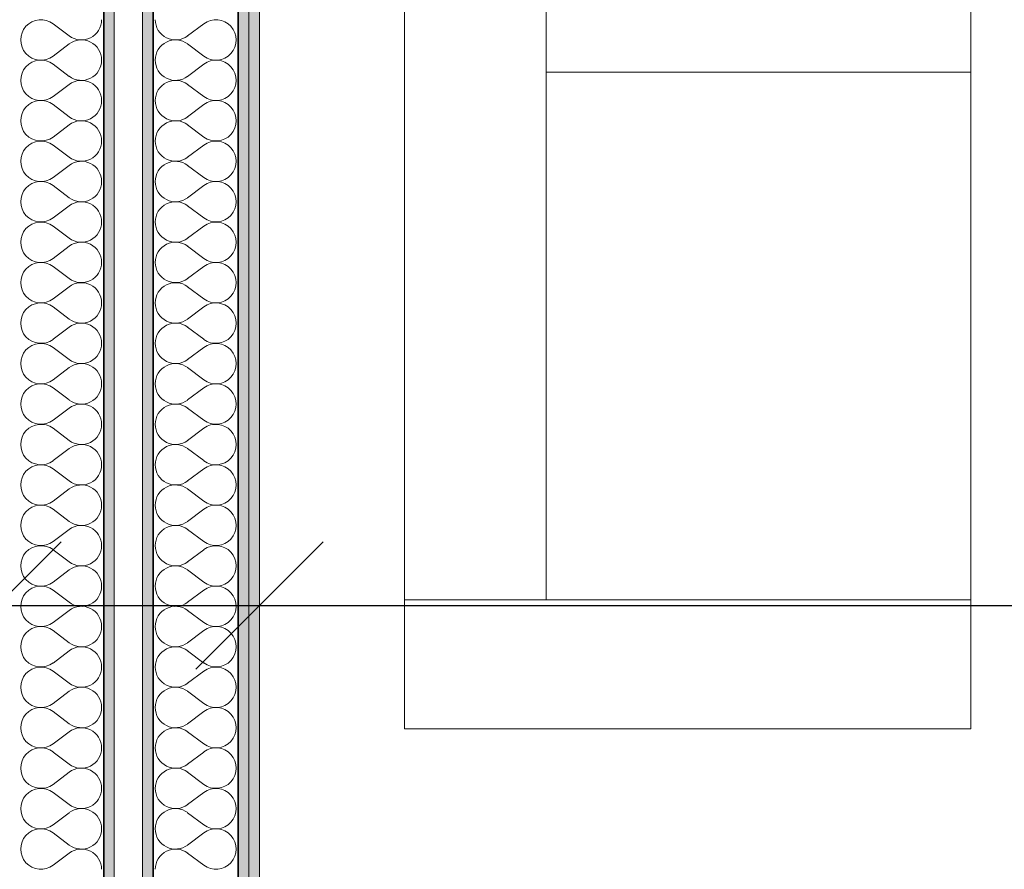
# Model space of a CAD drawing. Header units: metres. Extents: x -7.1 to 26.5, y -14.7 to 18.1.
# Tile 61 of 182: x 8.6 to 10, y -3.3 to -2.1. Entities that reach past the tile are written whole.
import ezdxf

# ---------------------------------------------------------------- set-up
doc = ezdxf.new("R2010")
doc.units = ezdxf.units.M
doc.header["$PDMODE"] = 65
doc.linetypes.add('AUSGEZOGEN', pattern=[0])
for name, color, linetype in [('XR$1$015 Innenwände', 7, 'AUSGEZOGEN'), ('XR$1$015 Innenwände Schichttrennlinien', 7, 'AUSGEZOGEN'), ('XR$1$065 Möbel Einrichtung', 7, 'AUSGEZOGEN'), ('XR$1$080 Raumdefinitionen Kontur', 7, 'AUSGEZOGEN'), ('XR$2$105 Bemassungen 100', 7, 'AUSGEZOGEN'), ('XR$3$015 Innenwände Bauteilschraffuren', 7, 'AUSGEZOGEN')]:
    doc.layers.add(name, color=color, linetype=linetype)
doc.styles.add('ARIAL', font='arial.ttf')
doc.dimstyles.new('DIMSTYLE_3', dxfattribs={"dimtxt": 0.2, "dimasz": 0.3, "dimexe": 0, "dimexo": 0, "dimgap": 0.1, "dimtad": 2, "dimrnd": 0.005, "dimzin": 4, "dimdsep": 46, "dimtxsty": 'ARIAL', "dimblk1": 'ALL_ML_STRICH', "dimblk2": 'ALL_ML_STRICH', "dimsah": 1, "dimcen": 0, "dimclrd": 7, "dimclre": 7, "dimclrt": 7, "dimadec": 0, "dimazin": 0, "dimtfac": 1, "dimtdec": 0, "dimtix": 1, "dimtmove": 2, "dimatfit": 3, "dimfxl": 0, "dimtzin": 0, "dimlwd": 0, "dimlwe": 18, "dimarcsym": 0})
doc.dimstyles.new('DIMSTYLE_7', dxfattribs={"dimtxt": 0.2, "dimasz": 0.3, "dimexe": 0, "dimexo": 0, "dimgap": 0.1, "dimtad": 2, "dimdec": 1, "dimlfac": 100, "dimrnd": 0.5, "dimzin": 4, "dimdsep": 46, "dimtxsty": 'ARIAL', "dimblk1": 'ALL_ML_STRICH', "dimblk2": 'ALL_ML_STRICH', "dimsah": 1, "dimcen": 0, "dimclrd": 7, "dimclre": 7, "dimclrt": 7, "dimadec": 0, "dimazin": 0, "dimtfac": 1, "dimtdec": 0, "dimtix": 1, "dimtmove": 2, "dimatfit": 3, "dimfxl": 0, "dimtvp": 1.2, "dimtzin": 0, "dimlwd": 0, "dimlwe": 18, "dimarcsym": 0})

# ---------------------------------------------------------------- blocks, each defined once
blk = doc.blocks.new('ALL_ML_STRICH')
at = {"color": 0, "linetype": 'ByBlock', "lineweight": -2}
for p, q in [((0, -0.5), (0, 0.5)), ((-0.3, -0.3), (0.3, 0.3)), ((-1, 0), (0.5, 0))]:
    blk.add_line(p, q, dxfattribs=at)
blk = doc.blocks.new('*D146')
at = {"layer": 'DEFPOINTS', "color": 7, "linetype": 'AUSGEZOGEN', "lineweight": 18, "transparency": 16777216}
for p in [(2.2818, -2.9416), (2.2818, -2.9416), (8.5618, -2.9416)]:
    blk.add_point(p, dxfattribs=at)
at = {"layer": 'XR$2$105 Bemassungen 100', "color": 7, "linetype": 'AUSGEZOGEN', "lineweight": -2, "transparency": 16777216}
for p, q in [((2.2818, -2.9416), (2.2818, -2.9416)), ((2.2818, -2.9416), (8.5618, -2.9416)), ((8.5618, -2.9416), (8.5618, -2.9416))]:
    blk.add_line(p, q, dxfattribs=at)
at = {"layer": 'XR$2$105 Bemassungen 100', "color": 7, "linetype": 'AUSGEZOGEN', "lineweight": 18, "transparency": 16777216, "xscale": 0.3, "yscale": 0.3, "zscale": 0.3, "rotation": 180}
blk.add_blockref('ALL_ML_STRICH', (2.2818, -2.9416), dxfattribs=at)
at = {"layer": 'XR$2$105 Bemassungen 100', "color": 7, "linetype": 'AUSGEZOGEN', "lineweight": 18, "transparency": 16777216, "xscale": 0.3, "yscale": 0.3, "zscale": 0.3}
blk.add_blockref('ALL_ML_STRICH', (8.5618, -2.9416), dxfattribs=at)
at = {"layer": 'XR$2$105 Bemassungen 100', "color": 7, "linetype": 'AUSGEZOGEN', "lineweight": 18, "transparency": 16777216, "insert": (5.4332, -2.7382), "char_height": 0.2, "width": 0.64, "attachment_point": 5, "style": 'ARIAL'}
blk.add_mtext('\\W0.80;\\A1;{\\A1;{6.28\\H0.132000;\\S^ ;}}', dxfattribs=at)
blk = doc.blocks.new('*D147')
at = {"layer": 'DEFPOINTS', "color": 7, "linetype": 'AUSGEZOGEN', "lineweight": 18, "transparency": 16777216}
for p in [(8.5618, -2.9416), (8.5618, -2.9416), (8.9318, -2.9416)]:
    blk.add_point(p, dxfattribs=at)
at = {"layer": 'XR$2$105 Bemassungen 100', "color": 7, "linetype": 'AUSGEZOGEN', "lineweight": -2, "transparency": 16777216}
for p, q in [((8.5618, -2.9416), (8.5618, -2.9416)), ((8.5618, -2.9416), (8.9318, -2.9416)), ((8.9318, -2.9416), (8.9318, -2.9416))]:
    blk.add_line(p, q, dxfattribs=at)
at = {"layer": 'XR$2$105 Bemassungen 100', "color": 7, "linetype": 'AUSGEZOGEN', "lineweight": 18, "transparency": 16777216, "xscale": 0.3, "yscale": 0.3, "zscale": 0.3, "rotation": 180}
blk.add_blockref('ALL_ML_STRICH', (8.5618, -2.9416), dxfattribs=at)
at = {"layer": 'XR$2$105 Bemassungen 100', "color": 7, "linetype": 'AUSGEZOGEN', "lineweight": 18, "transparency": 16777216, "xscale": 0.3, "yscale": 0.3, "zscale": 0.3}
blk.add_blockref('ALL_ML_STRICH', (8.9318, -2.9416), dxfattribs=at)
at = {"layer": 'XR$2$105 Bemassungen 100', "color": 7, "linetype": 'AUSGEZOGEN', "lineweight": 18, "transparency": 16777216, "insert": (8.3453, -2.7381), "char_height": 0.2, "width": 0.64, "attachment_point": 5, "style": 'ARIAL'}
blk.add_mtext('\\W0.80;\\A1;{\\A1;{37\\H0.132000;\\S^ ;}}', dxfattribs=at)
blk = doc.blocks.new('*D148')
at = {"layer": 'DEFPOINTS', "color": 7, "linetype": 'AUSGEZOGEN', "lineweight": 18, "transparency": 16777216}
for p in [(12.7518, -2.8766), (8.9318, -2.9416), (8.9318, -2.9416)]:
    blk.add_point(p, dxfattribs=at)
at = {"layer": 'XR$2$105 Bemassungen 100', "color": 7, "linetype": 'AUSGEZOGEN', "lineweight": -2, "transparency": 16777216}
for p, q in [((8.9318, -2.9416), (8.9318, -2.9416)), ((8.9318, -2.9416), (12.7518, -2.9416)), ((12.7518, -2.9416), (12.7518, -2.9416))]:
    blk.add_line(p, q, dxfattribs=at)
at = {"layer": 'XR$2$105 Bemassungen 100', "color": 7, "linetype": 'AUSGEZOGEN', "lineweight": 18, "transparency": 16777216, "xscale": 0.3, "yscale": 0.3, "zscale": 0.3, "rotation": 180}
blk.add_blockref('ALL_ML_STRICH', (8.9318, -2.9416), dxfattribs=at)
at = {"layer": 'XR$2$105 Bemassungen 100', "color": 7, "linetype": 'AUSGEZOGEN', "lineweight": 18, "transparency": 16777216, "xscale": 0.3, "yscale": 0.3, "zscale": 0.3}
blk.add_blockref('ALL_ML_STRICH', (12.7518, -2.9416), dxfattribs=at)
at = {"layer": 'XR$2$105 Bemassungen 100', "color": 7, "linetype": 'AUSGEZOGEN', "lineweight": 18, "transparency": 16777216, "insert": (10.8541, -2.7381), "char_height": 0.2, "width": 0.64, "attachment_point": 5, "style": 'ARIAL'}
blk.add_mtext('\\W0.80;\\A1;{\\A1;{3.82\\H0.132000;\\S^ ;}}', dxfattribs=at)
blk = doc.blocks.new('COMPLEXOBJECT_145')
at = {"layer": 'XR$3$015 Innenwände Bauteilschraffuren', "color": 8, "linetype": 'AUSGEZOGEN', "lineweight": 13, "transparency": 33554687}
for p, q in [((8.6403, -2.12), (8.6632, -2.1371)), ((8.6403, -2.1657), (8.6632, -2.1486)), ((8.6403, -2.1771), (8.6632, -2.1943)), ((8.6403, -2.2229), (8.6632, -2.2057)), ((8.6403, -2.2343), (8.6632, -2.2514)), ((8.6403, -2.28), (8.6632, -2.2629)), ((8.6403, -2.2914), (8.6632, -2.3086)), ((8.6403, -2.3371), (8.6632, -2.32)), ((8.6403, -2.3486), (8.6632, -2.3657)), ((8.6403, -2.3943), (8.6632, -2.3771)), ((8.6403, -2.4057), (8.6632, -2.4229)), ((8.6403, -2.4514), (8.6632, -2.4343)), ((8.6403, -2.4629), (8.6632, -2.48)), ((8.6403, -2.5086), (8.6632, -2.4914)), ((8.6403, -2.52), (8.6632, -2.5371)), ((8.6403, -2.5657), (8.6632, -2.5486)), ((8.6403, -2.5771), (8.6632, -2.5943)), ((8.6403, -2.6229), (8.6632, -2.6057)), ((8.6403, -2.6343), (8.6632, -2.6514)), ((8.6403, -2.68), (8.6632, -2.6629)), ((8.6403, -2.6914), (8.6632, -2.7086)), ((8.6403, -2.7371), (8.6632, -2.72)), ((8.6403, -2.7486), (8.6632, -2.7657)), ((8.6403, -2.7943), (8.6632, -2.7771)), ((8.6403, -2.8057), (8.6632, -2.8229)), ((8.6403, -2.8514), (8.6632, -2.8343)), ((8.6403, -2.8629), (8.6632, -2.88)), ((8.6403, -2.9086), (8.6632, -2.8914)), ((8.6403, -2.92), (8.6632, -2.9371)), ((8.6403, -2.9657), (8.6632, -2.9486)), ((8.6403, -2.9771), (8.6632, -2.9943)), ((8.6403, -3.0229), (8.6632, -3.0057)), ((8.6403, -3.0343), (8.6632, -3.0514)), ((8.6403, -3.08), (8.6632, -3.0629)), ((8.6403, -3.0914), (8.6632, -3.1086)), ((8.6403, -3.1371), (8.6632, -3.12)), ((8.6403, -3.1486), (8.6632, -3.1657)), ((8.6403, -3.1943), (8.6632, -3.1771)), ((8.6403, -3.2057), (8.6632, -3.2229)), ((8.6403, -3.2514), (8.6632, -3.2343)), ((8.6403, -3.2629), (8.6632, -3.28)), ((8.6403, -3.3086), (8.6632, -3.2914))]:
    blk.add_line(p, q, dxfattribs=at)
for centre, start, end in [((8.6232, -2.1429), 53.1301, 306.8699), ((8.6803, -2.1143), 233.1301, 0), ((8.6803, -2.1714), 0, 126.8699), ((8.6232, -2.2), 53.1301, 306.8699), ((8.6803, -2.1714), 233.1301, 0), ((8.6803, -2.2286), 0, 126.8699), ((8.6232, -2.2571), 53.1301, 306.8699), ((8.6803, -2.2286), 233.1301, 0), ((8.6803, -2.2857), 0, 126.8699), ((8.6232, -2.3143), 53.1301, 306.8699), ((8.6803, -2.2857), 233.1301, 0), ((8.6803, -2.3429), 0, 126.8699), ((8.6232, -2.3714), 53.1301, 306.8699), ((8.6803, -2.3429), 233.1301, 0), ((8.6803, -2.4), 0, 126.8699), ((8.6232, -2.4286), 53.1301, 306.8699), ((8.6803, -2.4), 233.1301, 0), ((8.6803, -2.4571), 0, 126.8699), ((8.6232, -2.4857), 53.1301, 306.8699), ((8.6803, -2.4571), 233.1301, 0), ((8.6803, -2.5143), 0, 126.8699), ((8.6232, -2.5429), 53.1301, 306.8699), ((8.6803, -2.5143), 233.1301, 0), ((8.6803, -2.5714), 0, 126.8699), ((8.6232, -2.6), 53.1301, 306.8699), ((8.6803, -2.5714), 233.1301, 0), ((8.6803, -2.6286), 0, 126.8699), ((8.6232, -2.6571), 53.1301, 306.8699), ((8.6803, -2.6286), 233.1301, 0), ((8.6803, -2.6857), 0, 126.8699), ((8.6232, -2.7143), 53.1301, 306.8699), ((8.6803, -2.6857), 233.1301, 0), ((8.6803, -2.7429), 0, 126.8699), ((8.6232, -2.7714), 53.1301, 306.8699), ((8.6803, -2.7429), 233.1301, 0), ((8.6803, -2.8), 0, 126.8699), ((8.6232, -2.8286), 53.1301, 306.8699), ((8.6803, -2.8), 233.1301, 0), ((8.6803, -2.8571), 0, 126.8699), ((8.6232, -2.8857), 53.1301, 306.8699), ((8.6803, -2.8571), 233.1301, 0), ((8.6803, -2.9143), 0, 126.8699), ((8.6232, -2.9429), 53.1301, 306.8699), ((8.6803, -2.9143), 233.1301, 0), ((8.6803, -2.9714), 0, 126.8699), ((8.6232, -3), 53.1301, 306.8699), ((8.6803, -2.9714), 233.1301, 0), ((8.6803, -3.0286), 0, 126.8699), ((8.6232, -3.0571), 53.1301, 306.8699), ((8.6803, -3.0286), 233.1301, 0), ((8.6803, -3.0857), 0, 126.8699), ((8.6232, -3.1143), 53.1301, 306.8699), ((8.6803, -3.0857), 233.1301, 0), ((8.6803, -3.1429), 0, 126.8699), ((8.6232, -3.1714), 53.1301, 306.8699), ((8.6803, -3.1429), 233.1301, 0), ((8.6803, -3.2), 0, 126.8699), ((8.6232, -3.2286), 53.1301, 306.8699), ((8.6803, -3.2), 233.1301, 0), ((8.6803, -3.2571), 0, 126.8699), ((8.6232, -3.2857), 53.1301, 306.8699), ((8.6803, -3.2571), 233.1301, 0), ((8.6803, -3.3143), 0, 126.8699)]:
    blk.add_arc(centre, 0.0286, start, end, dxfattribs=at)
blk = doc.blocks.new('COMPLEXOBJECT_246')
at = {"layer": 'XR$3$015 Innenwände Bauteilschraffuren', "color": 8, "linetype": 'AUSGEZOGEN', "lineweight": 13, "transparency": 33554687}
for p, q in [((8.8532, -2.12), (8.8303, -2.1371)), ((8.8532, -2.1657), (8.8303, -2.1486)), ((8.8532, -2.1771), (8.8303, -2.1943)), ((8.8532, -2.2229), (8.8303, -2.2057)), ((8.8532, -2.2343), (8.8303, -2.2514)), ((8.8532, -2.28), (8.8303, -2.2629)), ((8.8532, -2.2914), (8.8303, -2.3086)), ((8.8532, -2.3371), (8.8303, -2.32)), ((8.8532, -2.3486), (8.8303, -2.3657)), ((8.8532, -2.3943), (8.8303, -2.3771)), ((8.8532, -2.4057), (8.8303, -2.4229)), ((8.8532, -2.4514), (8.8303, -2.4343)), ((8.8532, -2.4629), (8.8303, -2.48)), ((8.8532, -2.5086), (8.8303, -2.4914)), ((8.8532, -2.52), (8.8303, -2.5371)), ((8.8532, -2.5657), (8.8303, -2.5486)), ((8.8532, -2.5771), (8.8303, -2.5943)), ((8.8532, -2.6229), (8.8303, -2.6057)), ((8.8532, -2.6343), (8.8303, -2.6514)), ((8.8532, -2.68), (8.8303, -2.6629)), ((8.8532, -2.6914), (8.8303, -2.7086)), ((8.8532, -2.7371), (8.8303, -2.72)), ((8.8532, -2.7486), (8.8303, -2.7657)), ((8.8532, -2.7943), (8.8303, -2.7771)), ((8.8532, -2.8057), (8.8303, -2.8229)), ((8.8532, -2.8514), (8.8303, -2.8343)), ((8.8532, -2.8629), (8.8303, -2.88)), ((8.8532, -2.9086), (8.8303, -2.8914)), ((8.8532, -2.92), (8.8303, -2.9371)), ((8.8532, -2.9657), (8.8303, -2.9486)), ((8.8532, -2.9771), (8.8303, -2.9943)), ((8.8532, -3.0229), (8.8303, -3.0057)), ((8.8532, -3.0343), (8.8303, -3.0514)), ((8.8532, -3.08), (8.8303, -3.0629)), ((8.8532, -3.0914), (8.8303, -3.1086)), ((8.8532, -3.1371), (8.8303, -3.12)), ((8.8532, -3.1486), (8.8303, -3.1657)), ((8.8532, -3.1943), (8.8303, -3.1771)), ((8.8532, -3.2057), (8.8303, -3.2229)), ((8.8532, -3.2514), (8.8303, -3.2343)), ((8.8532, -3.2629), (8.8303, -3.28)), ((8.8532, -3.3086), (8.8303, -3.2914))]:
    blk.add_line(p, q, dxfattribs=at)
for centre, start, end in [((8.8132, -2.1143), 180, 306.8699), ((8.8703, -2.1429), 233.1301, 126.8699), ((8.8132, -2.1714), 53.1301, 180), ((8.8132, -2.1714), 180, 306.8699), ((8.8703, -2.2), 233.1301, 126.8699), ((8.8132, -2.2286), 53.1301, 180), ((8.8132, -2.2286), 180, 306.8699), ((8.8703, -2.2571), 233.1301, 126.8699), ((8.8132, -2.2857), 53.1301, 180), ((8.8132, -2.2857), 180, 306.8699), ((8.8703, -2.3143), 233.1301, 126.8699), ((8.8132, -2.3429), 53.1301, 180), ((8.8132, -2.3429), 180, 306.8699), ((8.8703, -2.3714), 233.1301, 126.8699), ((8.8132, -2.4), 53.1301, 180), ((8.8132, -2.4), 180, 306.8699), ((8.8703, -2.4286), 233.1301, 126.8699), ((8.8132, -2.4571), 53.1301, 180), ((8.8132, -2.4571), 180, 306.8699), ((8.8703, -2.4857), 233.1301, 126.8699), ((8.8132, -2.5143), 53.1301, 180), ((8.8132, -2.5143), 180, 306.8699), ((8.8703, -2.5429), 233.1301, 126.8699), ((8.8132, -2.5714), 53.1301, 180), ((8.8132, -2.5714), 180, 306.8699), ((8.8703, -2.6), 233.1301, 126.8699), ((8.8132, -2.6286), 53.1301, 180), ((8.8132, -2.6286), 180, 306.8699), ((8.8703, -2.6571), 233.1301, 126.8699), ((8.8132, -2.6857), 53.1301, 180), ((8.8132, -2.6857), 180, 306.8699), ((8.8703, -2.7143), 233.1301, 126.8699), ((8.8132, -2.7429), 53.1301, 180), ((8.8132, -2.7429), 180, 306.8699), ((8.8703, -2.7714), 233.1301, 126.8699), ((8.8132, -2.8), 53.1301, 180), ((8.8132, -2.8), 180, 306.8699), ((8.8703, -2.8286), 233.1301, 126.8699), ((8.8132, -2.8571), 53.1301, 180), ((8.8132, -2.8571), 180, 306.8699), ((8.8703, -2.8857), 233.1301, 126.8699), ((8.8132, -2.9143), 53.1301, 180), ((8.8132, -2.9143), 180, 306.8699), ((8.8703, -2.9429), 233.1301, 126.8699), ((8.8132, -2.9714), 53.1301, 180), ((8.8132, -2.9714), 180, 306.8699), ((8.8703, -3), 233.1301, 126.8699), ((8.8132, -3.0286), 53.1301, 180), ((8.8132, -3.0286), 180, 306.8699), ((8.8703, -3.0571), 233.1301, 126.8699), ((8.8132, -3.0857), 53.1301, 180), ((8.8132, -3.0857), 180, 306.8699), ((8.8703, -3.1143), 233.1301, 126.8699), ((8.8132, -3.1429), 53.1301, 180), ((8.8132, -3.1429), 180, 306.8699), ((8.8703, -3.1714), 233.1301, 126.8699), ((8.8132, -3.2), 53.1301, 180), ((8.8132, -3.2), 180, 306.8699), ((8.8703, -3.2286), 233.1301, 126.8699), ((8.8132, -3.2571), 53.1301, 180), ((8.8132, -3.2571), 180, 306.8699), ((8.8703, -3.2857), 233.1301, 126.8699), ((8.8132, -3.3143), 53.1301, 180)]:
    blk.add_arc(centre, 0.0286, start, end, dxfattribs=at)

msp = doc.modelspace()

# ---------------------------------------------------------------- hatches: boundary and pattern name
at = {"layer": 'XR$3$015 Innenwände Bauteilschraffuren', "linetype": 'AUSGEZOGEN', "lineweight": 13, "true_color": 0x202020, "transparency": 33554687}
for points in [[(8.7118, 6.0735), (8.7118, -3.6465), (8.7268, -3.6465), (8.7268, 6.0735)], [(8.7668, 6.0385), (8.7668, -3.6465), (8.7818, -3.6465), (8.7818, 6.0385)], [(8.9018, 5.9035), (8.9018, -3.6465), (8.9168, -3.6465), (8.9168, 5.9035)], [(8.9168, 5.8885), (8.9168, -3.6465), (8.9318, -3.6465), (8.9318, 5.8885)]]:
    msp.add_hatch(color=250, dxfattribs=at).paths.add_polyline_path(points)

# ---------------------------------------------------------------- linework, layer by layer
at = {"layer": 'XR$1$015 Innenwände', "color": 7, "linetype": 'AUSGEZOGEN', "lineweight": 18, "transparency": 33554687}
for p, q in [((8.7268, -3.6465), (8.7268, 6.0735)), ((8.7668, 6.0385), (8.7668, -3.6465)), ((8.9318, -3.6465), (8.9318, 5.8885))]:
    msp.add_line(p, q, dxfattribs=at)
at = {"layer": 'XR$1$015 Innenwände Schichttrennlinien', "color": 7, "linetype": 'AUSGEZOGEN', "lineweight": 35, "transparency": 33554687}
for p, q in [((8.7118, 6.0735), (8.7118, -3.6465)), ((8.7818, -3.6465), (8.7818, 5.9185)), ((8.9018, -3.6465), (8.9018, 5.9035))]:
    msp.add_line(p, q, dxfattribs=at)
at = {"layer": 'XR$1$015 Innenwände Schichttrennlinien', "color": 7, "linetype": 'AUSGEZOGEN', "lineweight": 18, "transparency": 33554687}
msp.add_line((8.9168, -3.6465), (8.9168, 5.9035), dxfattribs=at)
at = {"layer": 'XR$1$065 Möbel Einrichtung', "color": 8, "linetype": 'AUSGEZOGEN', "lineweight": 13, "transparency": 33554687}
for p, q in [((9.1363, -3.116), (9.1363, -0.516)), ((9.9363, -0.516), (9.9363, -3.116)), ((9.3363, -0.6985), (9.3363, -2.9335)), ((9.3363, -2.1885), (9.9363, -2.1885)), ((9.1363, -2.9335), (9.9363, -2.9335)), ((9.9363, -3.116), (9.1363, -3.116))]:
    msp.add_line(p, q, dxfattribs=at)
at = {"layer": 'XR$1$080 Raumdefinitionen Kontur', "color": 8, "linetype": 'AUSGEZOGEN', "lineweight": 13, "transparency": 33554687}
msp.add_lwpolyline([(12.2018, 5.8885), (8.9318, 5.8885), (8.9318, -3.6444), (12.7518, -3.6444), (12.7518, 0.5735), (13.9518, 0.5735), (13.9518, 5.8885), (12.2018, 5.8885)], close=True, dxfattribs=at)

# ---------------------------------------------------------------- block references
at = {"layer": 'XR$3$015 Innenwände Bauteilschraffuren', "color": 8, "linetype": 'AUSGEZOGEN', "lineweight": 13, "transparency": 33554687}
for name in ['COMPLEXOBJECT_145', 'COMPLEXOBJECT_246']:
    msp.add_blockref(name, (0, 0), dxfattribs=at)

# ---------------------------------------------------------------- dimensions: what is measured, and where the dimension line sits
at = {"layer": 'XR$2$105 Bemassungen 100', "color": 7, "linetype": 'AUSGEZOGEN', "lineweight": 18, "transparency": 33554687}
for base, p1, p2, dimstyle, picture, middle in [((8.5618, -2.9416), (2.2818, -2.9416), (8.5618, -2.9416), 'DIMSTYLE_3', '*D146', (5.4332, -2.7382)), ((8.9318, -2.9416), (8.5618, -2.9416), (8.9318, -2.9416), 'DIMSTYLE_7', '*D147', (8.3453, -2.7381)), ((12.7518, -2.9416), (8.9318, -2.9416), (12.7518, -2.9416), 'DIMSTYLE_3', '*D148', (10.8541, -2.7381))]:
    dim = msp.add_linear_dim(base=base, p1=p1, p2=p2, dimstyle=dimstyle, override={"dimpost": '<>', "dimclrd": 7, "dimclre": 7, "dimclrt": 7, "dimlwd": 0, "dimlwe": 18}, dxfattribs=at)
    dim.commit()
    dim.dimension.update_dxf_attribs({"geometry": picture, "text_midpoint": middle, "dimtype": 160})

doc.saveas('drawing.dxf')
